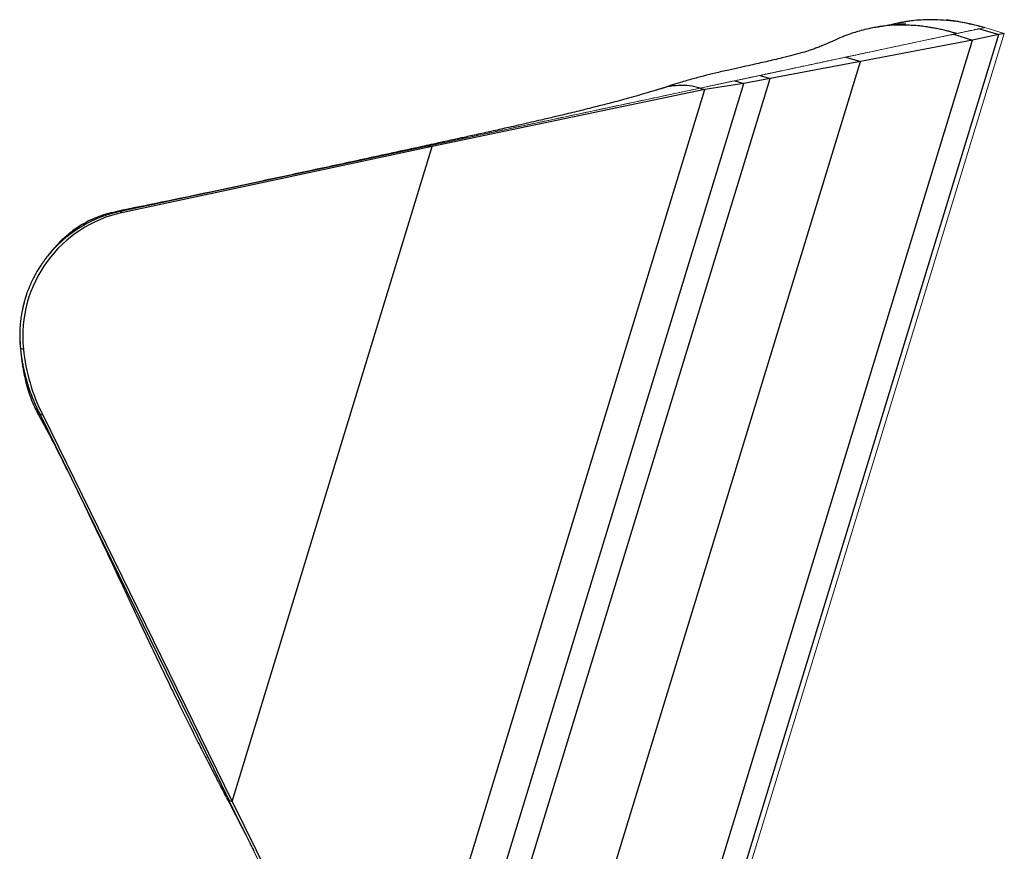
# Model space of a CAD drawing. Header units: millimetres. Extents: x 8 to 414, y 7 to 290.
# Tile 9 of 13: x 255 to 294, y 135 to 168. Entities that reach past the tile are written whole.
import ezdxf

# ---------------------------------------------------------------- set-up
doc = ezdxf.new("R2010")
doc.units = ezdxf.units.MM

msp = doc.modelspace()

# ---------------------------------------------------------------- linework, layer by layer
at = {"color": 7, "linetype": 'Continuous', "lineweight": 25}
for p, q in [((279.545, 120.089), (294.055, 167.55)), ((289.3, 167.847), (289.191, 167.828)), ((294.055, 167.55), (293.021, 167.338)), ((293.29, 167.784), (294.055, 167.55)), ((294.272, 167.596), (294.055, 167.55)), ((278.654, 120.345), (293.021, 167.338)), ((293.021, 167.338), (288.589, 166.49)), ((274.818, 121.448), (288.589, 166.49)), ((288.589, 166.49), (285.029, 165.822)), ((288.021, 166.664), (288.589, 166.49)), ((271.134, 123.567), (283.992, 165.624)), ((271.905, 122.894), (285.029, 165.822)), ((283.992, 165.624), (282.456, 165.379)), ((283.639, 165.732), (283.992, 165.624)), ((285.029, 165.822), (283.992, 165.624)), ((284.633, 165.943), (285.029, 165.822)), ((270.045, 124.784), (282.456, 165.379)), ((282.456, 165.379), (271.692, 163.131)), ((282.26, 165.439), (282.456, 165.379)), ((271.573, 163.167), (259.365, 160.572)), ((271.692, 163.131), (259.484, 160.536)), ((263.791, 137.286), (271.692, 163.131)), ((271.434, 163.164), (271.456, 163.164)), ((271.573, 163.167), (271.692, 163.131)), ((259.365, 160.572), (259.484, 160.536)), ((255.43, 155.177), (255.549, 155.14)), ((256.193, 152.581), (256.313, 152.544)), ((256.193, 152.581), (263.671, 137.323)), ((256.313, 152.544), (263.791, 137.286)), ((263.791, 137.286), (269.587, 125.584))]:
    msp.add_line(p, q, dxfattribs=at)
at = {"color": 144, "linetype": 'Continuous', "lineweight": 18}
for p, q in [((279.731, 120.036), (294.272, 167.596)), ((292.271, 167.567), (288.021, 166.664)), ((293.29, 167.784), (292.271, 167.567)), ((293.507, 167.83), (293.29, 167.784)), ((293.507, 167.83), (294.272, 167.596)), ((288.021, 166.664), (284.633, 165.943)), ((283.639, 165.732), (282.26, 165.439)), ((284.633, 165.943), (283.639, 165.732)), ((282.26, 165.439), (271.573, 163.167)), ((271.573, 163.167), (259.365, 160.572)), ((256.193, 152.581), (263.671, 137.323)), ((263.671, 137.323), (269.396, 125.642))]:
    msp.add_line(p, q, dxfattribs=at)
at = {"color": 8, "linetype": 'Continuous', "lineweight": 25}
for p, q in [((292.272, 167.567), (293.021, 167.338)), ((271.456, 163.164), (271.573, 163.167)), ((259.299, 160.579), (259.365, 160.572)), ((263.673, 137.322), (263.791, 137.286))]:
    msp.add_line(p, q, dxfattribs=at)
at = {"color": 144, "linetype": 'Continuous', "lineweight": 18}
for centre, radius, start, end in [((260.404, 155.682), 5, 102, 185.7957), ((262.758, 155.921), 7.366, 185.7957, 206.9639)]:
    msp.add_arc(centre, radius, start, end, dxfattribs=at)
at = {"color": 7, "linetype": 'Continuous', "lineweight": 25}
for centre, radius, start, end in [((260.524, 155.645), 5, 102, 185.7957), ((262.878, 155.884), 7.366, 185.7957, 206.9639)]:
    msp.add_arc(centre, radius, start, end, dxfattribs=at)
for points, knots in [([(290.366, 167.968), (290.367, 167.969), (290.374, 167.971), (290.342, 167.97), (290.238, 167.963), (290.055, 167.947), (289.859, 167.928), (289.639, 167.904), (289.413, 167.875), (289.264, 167.849), (289.189, 167.836)], [0, 0, 0, 0, 0.012537, 0.088753, 0.165511, 0.297904, 0.449511, 0.620359, 0.810433, 1, 1, 1, 1]), ([(293.481, 167.825), (293.317, 167.87), (292.955, 167.969), (292.415, 168.065), (291.894, 168.123), (291.457, 168.142), (291.077, 168.135), (290.761, 168.112), (290.516, 168.082), (290.34, 168.053), (290.194, 168.027), (290.024, 167.994), (289.838, 167.953), (289.722, 167.922), (289.662, 167.906)], [0, 0, 0, 0, 0.122747, 0.27175, 0.397338, 0.502266, 0.588581, 0.672462, 0.731372, 0.767454, 0.800095, 0.839898, 0.917956, 1, 1, 1, 1]), ([(289.299, 167.852), (289.23, 167.841), (289.062, 167.815), (288.784, 167.753), (288.5, 167.677), (288.275, 167.607), (288.089, 167.542), (287.929, 167.48), (287.749, 167.405), (287.55, 167.317), (287.344, 167.223), (287.138, 167.134), (286.949, 167.058), (286.779, 166.994), (286.579, 166.925), (286.297, 166.837), (285.941, 166.738), (285.566, 166.644), (285.203, 166.557), (284.889, 166.486), (284.578, 166.416), (284.224, 166.338), (283.852, 166.256), (283.383, 166.152), (282.887, 166.038), (282.393, 165.916), (281.913, 165.788), (281.425, 165.646), (280.97, 165.503), (280.665, 165.403), (280.535, 165.361), (280.519, 165.356)], [0, 0, 0, 0, 0.019477, 0.046727, 0.069558, 0.089557, 0.10697, 0.124933, 0.145978, 0.180915, 0.221051, 0.260387, 0.298178, 0.334464, 0.370291, 0.428499, 0.488928, 0.546928, 0.584387, 0.618959, 0.649249, 0.677322, 0.716934, 0.759751, 0.806485, 0.844449, 0.88506, 0.928082, 0.969694, 0.996286, 1, 1, 1, 1]), ([(292.383, 167.591), (292.357, 167.599), (292.303, 167.615), (292.223, 167.638), (292.144, 167.66), (292.066, 167.681), (291.95, 167.711), (291.795, 167.747), (291.604, 167.788), (291.414, 167.823), (291.247, 167.85), (291.102, 167.87), (290.98, 167.886), (290.899, 167.894), (290.859, 167.899)], [0, 0, 0, 0, 0.0538398, 0.1071496, 0.1599334, 0.2121972, 0.2639494, 0.390524, 0.5177022, 0.6399667, 0.7626203, 0.8433938, 0.9225124, 1, 1, 1, 1]), ([(280.645, 165.399), (280.556, 165.371), (280.356, 165.307), (280.02, 165.205), (279.64, 165.097), (279.258, 164.992), (278.912, 164.899), (278.613, 164.821), (278.338, 164.751), (278.042, 164.675), (277.727, 164.597), (277.391, 164.514), (277.067, 164.435), (276.772, 164.364), (276.502, 164.3), (276.245, 164.239), (275.948, 164.17), (275.591, 164.087), (275.198, 163.997), (274.82, 163.912), (274.489, 163.837), (274.159, 163.763), (273.831, 163.69), (273.505, 163.617), (273.221, 163.554), (272.967, 163.498), (272.732, 163.446), (272.481, 163.391), (272.217, 163.333), (271.963, 163.278), (271.748, 163.232), (271.583, 163.196), (271.488, 163.176), (271.455, 163.169)], [0, 0, 0, 0, 0.031718, 0.072101, 0.117748, 0.161907, 0.201382, 0.233323, 0.262755, 0.293201, 0.331845, 0.367076, 0.404364, 0.4382, 0.464068, 0.492593, 0.521915, 0.561112, 0.607539, 0.64818, 0.681974, 0.713101, 0.753589, 0.785674, 0.816208, 0.843239, 0.86591, 0.890859, 0.922732, 0.948656, 0.970512, 0.989856, 1, 1, 1, 1]), ([(271.43, 163.162), (270.662, 162.996), (269.161, 162.672), (266.968, 162.198), (264.883, 161.751), (262.907, 161.331), (261.039, 160.939), (259.832, 160.694), (259.246, 160.575)], [0, 0, 0, 0, 0.187447, 0.366569, 0.537351, 0.6998, 0.853961, 1, 1, 1, 1]), ([(271.429, 163.161), (271.431, 163.162), (271.441, 163.168), (271.449, 163.166), (271.456, 163.164)], [0, 0, 0, 0, 0.162299, 1, 1, 1, 1]), ([(259.365, 160.572), (259.343, 160.568), (259.301, 160.559), (259.237, 160.544), (259.174, 160.528), (259.111, 160.512), (259.048, 160.494), (258.985, 160.476), (258.87, 160.441), (258.705, 160.386), (258.492, 160.304), (258.283, 160.211), (258.01, 160.076), (257.681, 159.883), (257.309, 159.617), (256.963, 159.318), (256.645, 158.989), (256.359, 158.632), (256.106, 158.25), (255.89, 157.847), (255.711, 157.426), (255.571, 156.99), (255.489, 156.618), (255.443, 156.317), (255.419, 156.09), (255.406, 155.861), (255.403, 155.671), (255.406, 155.519), (255.411, 155.405), (255.419, 155.291), (255.426, 155.215), (255.43, 155.177)], [0, 0, 0, 0, 0.008994, 0.017982, 0.026967, 0.035949, 0.044931, 0.053913, 0.062897, 0.094316, 0.125724, 0.157108, 0.188481, 0.251151, 0.313752, 0.376285, 0.438758, 0.501177, 0.563551, 0.625893, 0.688214, 0.750526, 0.812843, 0.844012, 0.875194, 0.906376, 0.937574, 0.953176, 0.968776, 0.984381, 1, 1, 1, 1]), ([(259.3, 160.578), (259.169, 160.551), (258.906, 160.496), (258.543, 160.379), (258.193, 160.234), (257.888, 160.072), (257.612, 159.893), (257.408, 159.74), (257.262, 159.618), (257.143, 159.513), (257.007, 159.385), (256.851, 159.223), (256.691, 159.04), (256.543, 158.859), (256.445, 158.735), (256.397, 158.669), (256.391, 158.66)], [0, 0, 0, 0, 0.110386, 0.221004, 0.311641, 0.420139, 0.503502, 0.583026, 0.630832, 0.669552, 0.719952, 0.782435, 0.854867, 0.917364, 0.98869, 1, 1, 1, 1]), ([(259.2, 160.556), (259.201, 160.556), (259.239, 160.59), (259.267, 160.583), (259.295, 160.58), (259.299, 160.579)], [0, 0, 0, 0, 0.018593, 0.845448, 1, 1, 1, 1]), ([(259.2, 160.556), (259.201, 160.556), (259.22, 160.573), (259.232, 160.571), (259.243, 160.569)], [0, 0, 0, 0, 0.044345, 1, 1, 1, 1]), ([(256.336, 158.584), (256.313, 158.553), (256.244, 158.457), (256.188, 158.367), (256.15, 158.307)], [0, 0, 0, 0, 0.330221, 1, 1, 1, 1]), ([(255.405, 155.703), (255.405, 155.685), (255.406, 155.612), (255.413, 155.474), (255.42, 155.353), (255.425, 155.287), (255.425, 155.284)], [0, 0, 0, 0, 0.145031, 0.586712, 0.983242, 1, 1, 1, 1]), ([(255.43, 155.177), (255.433, 155.149), (255.439, 155.092), (255.449, 155.008), (255.46, 154.923), (255.472, 154.839), (255.485, 154.755), (255.499, 154.671), (255.514, 154.588), (255.545, 154.42), (255.6, 154.171), (255.689, 153.843), (255.792, 153.518), (255.891, 153.253), (255.977, 153.043), (256.045, 152.887), (256.117, 152.733), (256.167, 152.631), (256.193, 152.581)], [0, 0, 0, 0, 0.031209, 0.062408, 0.093601, 0.124793, 0.155987, 0.187189, 0.218403, 0.249631, 0.374514, 0.49948, 0.624492, 0.749592, 0.812173, 0.874745, 0.937343, 1, 1, 1, 1]), ([(255.439, 155.118), (255.441, 155.101), (255.448, 155.015), (255.466, 154.857), (255.491, 154.657), (255.521, 154.458), (255.56, 154.23), (255.613, 153.964), (255.689, 153.659), (255.779, 153.365), (255.891, 153.07), (255.993, 152.835), (256.075, 152.693), (256.103, 152.643)], [0, 0, 0, 0, 0.01944, 0.10235, 0.182187, 0.259115, 0.346189, 0.464967, 0.576927, 0.711395, 0.816019, 0.936108, 1, 1, 1, 1]), ([(256.085, 152.661), (256.254, 152.351), (256.583, 151.751), (257.004, 150.921), (257.258, 150.405), (257.368, 150.184)], [0, 0, 0, 0, 0.378577, 0.733623, 1, 1, 1, 1]), ([(257.644, 149.62), (257.748, 149.406), (258.012, 148.864), (258.439, 147.972), (258.943, 146.907), (259.398, 145.939), (259.798, 145.085), (260.136, 144.369), (260.488, 143.626), (260.853, 142.859), (261.218, 142.104), (261.562, 141.397), (261.851, 140.81), (262.086, 140.337), (262.272, 139.965), (262.434, 139.643), (262.57, 139.374), (262.703, 139.111), (262.855, 138.812), (263.052, 138.429), (263.292, 137.962), (263.469, 137.623), (263.564, 137.439)], [0, 0, 0, 0, 0.052829, 0.13391, 0.221128, 0.31587, 0.372154, 0.430705, 0.491471, 0.554386, 0.618422, 0.676694, 0.727916, 0.762589, 0.793146, 0.819618, 0.842125, 0.859746, 0.884391, 0.916017, 0.954568, 1, 1, 1, 1]), ([(263.575, 137.415), (263.601, 137.366), (263.682, 137.215), (263.805, 136.981), (263.941, 136.72), (264.051, 136.51), (264.147, 136.324), (264.235, 136.151), (264.333, 135.96), (264.433, 135.762), (264.529, 135.57), (264.599, 135.429), (264.634, 135.358), (264.641, 135.344)], [0, 0, 0, 0, 0.0707334, 0.2176662, 0.3357598, 0.4452447, 0.5187137, 0.6006265, 0.6956496, 0.7987413, 0.8934961, 0.9789411, 1, 1, 1, 1]), ([(263.671, 137.323), (263.645, 137.334), (263.609, 137.349), (263.586, 137.403), (263.58, 137.418)], [0, 0, 0, 0, 0.733635, 1, 1, 1, 1])]:
    msp.add_open_spline(points, degree=3, knots=knots, dxfattribs=at)
at = {"color": 8, "linetype": 'Continuous', "lineweight": 25}
for points, knots in [([(290.859, 167.899), (290.63, 167.914), (290.182, 167.943), (289.658, 167.914), (289.372, 167.86), (289.3, 167.847)], [0, 0, 0, 0, 0.441029, 0.860681, 1, 1, 1, 1]), ([(282.26, 165.439), (282.122, 165.474), (281.847, 165.543), (281.411, 165.552), (281.01, 165.507), (280.753, 165.425), (280.647, 165.392)], [0, 0, 0, 0, 0.269909, 0.539818, 0.809728, 1, 1, 1, 1]), ([(256.087, 152.666), (256.089, 152.66), (256.109, 152.595), (256.153, 152.587), (256.193, 152.581)], [0, 0, 0, 0, 0.085137, 1, 1, 1, 1])]:
    msp.add_open_spline(points, degree=3, knots=knots, dxfattribs=at)
at = {"color": 144, "linetype": 'Continuous', "lineweight": 18}
for points, knots in [([(293.507, 167.83), (293.239, 167.911), (292.978, 167.976), (292.597, 168.051), (292.472, 168.073), (292.224, 168.11), (292.101, 168.126), (291.98, 168.138)], [0, 0, 0, 0, 0.5, 0.5, 0.75, 0.75, 1, 1, 1, 1]), ([(293.467, 167.84), (293.221, 167.908), (292.732, 168.043), (292.23, 168.107), (291.98, 168.138)], [0, 0, 0, 0, 0.504498, 1, 1, 1, 1]), ([(292.271, 167.567), (292.263, 167.565), (292.247, 167.562), (292.222, 167.556), (292.196, 167.551), (292.17, 167.545), (292.129, 167.537), (292.072, 167.525), (291.97, 167.503), (291.831, 167.473), (291.644, 167.434), (291.439, 167.39), (291.139, 167.326), (290.802, 167.255), (290.43, 167.176), (290.134, 167.113), (289.82, 167.046), (289.491, 166.976), (289.146, 166.903), (288.858, 166.841), (288.636, 166.794), (288.485, 166.762), (288.333, 166.73), (288.179, 166.697), (288.074, 166.675), (288.021, 166.664)], [0, 0, 0, 0, 0.012208, 0.024347, 0.03642, 0.048428, 0.060371, 0.09065, 0.121111, 0.182302, 0.243646, 0.305462, 0.367484, 0.492456, 0.555313, 0.618425, 0.681656, 0.745163, 0.808664, 0.872439, 0.897908, 0.923394, 0.948902, 0.974435, 1, 1, 1, 1]), ([(292.383, 167.591), (292.365, 167.587), (292.328, 167.579), (292.29, 167.571), (292.271, 167.567)], [0, 0, 0, 0, 0.513271, 1, 1, 1, 1]), ([(293.29, 167.784), (293.288, 167.783), (293.282, 167.782), (293.274, 167.78), (293.264, 167.778), (293.254, 167.776), (293.237, 167.772), (293.213, 167.767), (293.177, 167.759), (293.137, 167.751), (293.077, 167.738), (292.99, 167.72), (292.867, 167.694), (292.749, 167.669), (292.645, 167.646), (292.572, 167.631), (292.505, 167.617), (292.446, 167.604), (292.404, 167.595), (292.383, 167.591)], [0, 0, 0, 0, 0.0254189, 0.0505932, 0.0755234, 0.1002098, 0.1246529, 0.1868242, 0.2494231, 0.3120557, 0.3743021, 0.4992789, 0.6243164, 0.7494948, 0.8120808, 0.8747165, 0.9161456, 0.9579059, 1, 1, 1, 1]), ([(293.48, 167.824), (293.474, 167.823), (293.456, 167.819), (293.356, 167.798), (293.29, 167.784)], [0, 0, 0, 0, 0.337913, 1, 1, 1, 1]), ([(288.021, 166.664), (287.992, 166.657), (287.934, 166.645), (287.846, 166.626), (287.756, 166.607), (287.667, 166.588), (287.576, 166.569), (287.485, 166.55), (287.393, 166.53), (287.3, 166.51), (287.206, 166.49), (287.112, 166.47), (287.016, 166.45), (286.921, 166.43), (286.824, 166.409), (286.726, 166.388), (286.628, 166.367), (286.529, 166.346), (286.321, 166.302), (285.999, 166.234), (285.629, 166.155), (285.327, 166.091), (285.125, 166.048), (284.946, 166.01), (284.791, 165.977), (284.686, 165.955), (284.633, 165.943)], [0, 0, 0, 0, 0.0289433, 0.0579, 0.0868728, 0.1158641, 0.1448761, 0.1739108, 0.2029704, 0.2320568, 0.261172, 0.2903182, 0.3194974, 0.3487117, 0.3779632, 0.407254, 0.4365861, 0.4659617, 0.4953827, 0.6209557, 0.7469157, 0.810193, 0.8733166, 0.9150179, 0.9572446, 1, 1, 1, 1]), ([(283.639, 165.732), (283.616, 165.727), (283.572, 165.718), (283.505, 165.704), (283.439, 165.689), (283.372, 165.675), (283.272, 165.654), (283.136, 165.625), (282.964, 165.589), (282.79, 165.552), (282.635, 165.519), (282.497, 165.489), (282.379, 165.464), (282.3, 165.447), (282.26, 165.439)], [0, 0, 0, 0, 0.050162, 0.100043, 0.149649, 0.198986, 0.248058, 0.372618, 0.497753, 0.622885, 0.748576, 0.832611, 0.916412, 1, 1, 1, 1]), ([(284.633, 165.943), (284.592, 165.935), (284.511, 165.917), (284.388, 165.891), (284.265, 165.865), (284.125, 165.835), (283.971, 165.802), (283.803, 165.767), (283.693, 165.744), (283.639, 165.732)], [0, 0, 0, 0, 0.125483, 0.249344, 0.373086, 0.499152, 0.671147, 0.838086, 1, 1, 1, 1]), ([(282.26, 165.439), (282.148, 165.415), (281.928, 165.368), (281.597, 165.298), (281.268, 165.228), (280.606, 165.087), (279.611, 164.876), (278.28, 164.593), (276.945, 164.309), (275.607, 164.025), (274.49, 163.787), (273.595, 163.597), (272.923, 163.454), (272.248, 163.311), (271.798, 163.215), (271.573, 163.167)], [0, 0, 0, 0, 0.031791, 0.062347, 0.093541, 0.124716, 0.249522, 0.374417, 0.499386, 0.624438, 0.749557, 0.811953, 0.87449, 0.937172, 1, 1, 1, 1]), ([(263.671, 137.323), (263.732, 137.198), (263.854, 136.949), (264.037, 136.576), (264.22, 136.203), (264.402, 135.831), (264.585, 135.459), (264.767, 135.088), (264.949, 134.717), (265.13, 134.346), (265.36, 133.876), (265.639, 133.308), (265.966, 132.641), (266.292, 131.975), (266.619, 131.309), (266.836, 130.866), (266.945, 130.644)], [0, 0, 0, 0, 0.055809, 0.111571, 0.167285, 0.222953, 0.278573, 0.334147, 0.389675, 0.445156, 0.500592, 0.600564, 0.700489, 0.800369, 0.900206, 1, 1, 1, 1])]:
    msp.add_open_spline(points, degree=3, knots=knots, dxfattribs=at)

doc.saveas('drawing.dxf')
